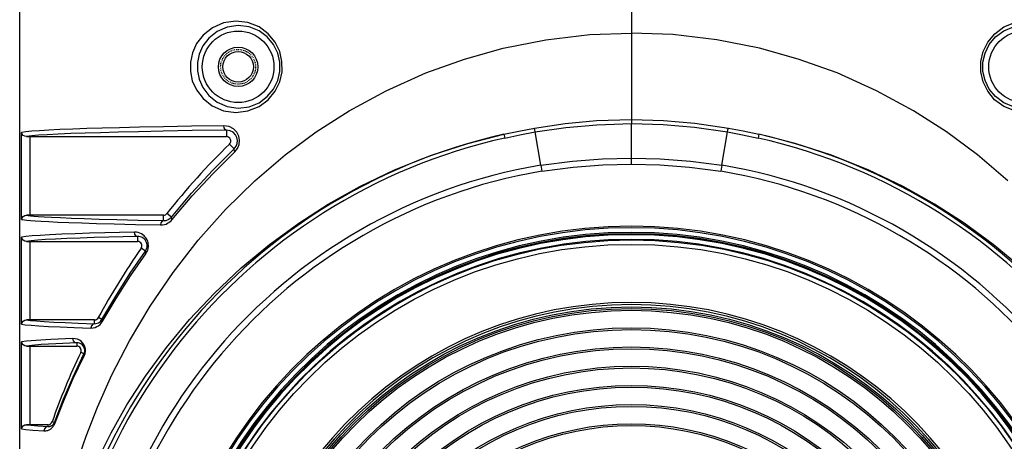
# Model space of a CAD drawing. Header units: millimetres. Extents: x 26456 to 27930, y -18123 to -17119.
# Tile 91 of 96: x 27669 to 27781, y -17321 to -17272. Entities that reach past the tile are written whole.
import ezdxf

# ---------------------------------------------------------------- set-up
doc = ezdxf.new("R2010")
doc.units = ezdxf.units.MM
doc.linetypes.add('ACAD_ISO02W100', pattern=[15, 12, -3])
doc.linetypes.add('HIDDEN', pattern=[0.2, 0.1, -0.1])
for name, color, linetype in [('LJ-Y31201-03SOLIDLINE', 7, 'Continuous'), ('LJ-Y31201-04HIDDEN_LINE', 7, 'Continuous'), ('LJ-Y31201-04SOLIDLINE', 7, 'Continuous'), ('LJ-Y31201-18SOLIDLINE', 7, 'Continuous'), ('Y31201-Y31202-PP-20_2SOLIDLINE', 7, 'Continuous'), ('图层2', 7, 'ACAD_ISO02W100')]:
    doc.layers.add(name, color=color, linetype=linetype)
doc.styles.add('STYLE1', font='txt.shx')
doc.dimstyles.new('11', dxfattribs={"dimtxt": 7, "dimasz": 6, "dimexe": 1.25, "dimexo": 0.625, "dimgap": 2, "dimtad": 1, "dimtxsty": 'STYLE1', "dimcen": 2.5, "dimclrd": 3, "dimclre": 3, "dimclrt": 3, "dimadec": 0, "dimazin": 0, "dimtfac": 1, "dimtmove": 0, "dimatfit": 3, "dimfxl": 1, "dimarcsym": 0})

# ---------------------------------------------------------------- blocks, each defined once
blk = doc.blocks.new('*D8')
at = {"layer": 'Defpoints', "color": 0, "linetype": 'ByBlock', "transparency": 16777216}
for p in [(27768.5, -17205.1), (27852.93, -17450.1), (27921.07, -17450.1)]:
    blk.add_point(p, dxfattribs=at)
at = {"layer": '图层2', "color": 3, "linetype": 'ByBlock', "lineweight": -2, "transparency": 16777216}
for p, q in [((27769.75, -17205.1), (27923.57, -17205.1)), ((27921.07, -17217.1), (27921.07, -17438.1)), ((27854.18, -17450.1), (27923.57, -17450.1))]:
    blk.add_line(p, q, dxfattribs=at)
at = {"layer": '图层2', "color": 3, "linetype": 'ByBlock', "transparency": 16777216}
for points in [[(27919.07, -17217.1), (27923.07, -17217.1), (27921.07, -17205.1)], [(27919.07, -17438.1), (27923.07, -17438.1), (27921.07, -17450.1)]]:
    blk.add_solid(points, dxfattribs=at)
at = {"layer": '图层2', "color": 3, "linetype": 'ByBlock', "transparency": 16777216, "insert": (27908.91, -17327.6), "char_height": 14, "attachment_point": 5, "rotation": 90, "style": 'STYLE1'}
blk.add_mtext('245mm [9,646in]', dxfattribs=at)

msp = doc.modelspace()

# ---------------------------------------------------------------- linework, layer by layer
at = {"layer": 'LJ-Y31201-03SOLIDLINE', "color": 7}
for p, q in [((27738.5, -17271.04), (27738.5, -17284.11)), ((27738.5, -17288.76), (27738.5, -17284.11)), ((27668.7, -17295.08), (27668.7, -17285.12)), ((27692.16, -17284.85), (27692.16, -17285.6)), ((27723.91, -17285.33), (27724.01, -17285.77)), ((27728.14, -17288.87), (27727.5, -17285.06)), ((27748.87, -17288.87), (27749.51, -17285.06)), ((27753.1, -17285.33), (27753, -17285.77)), ((27669.29, -17285.6), (27669.48, -17285.6)), ((27669.48, -17285.6), (27692.16, -17285.6)), ((27669.69, -17294.6), (27669.69, -17285.6)), ((27693.05, -17287), (27692.51, -17286.46)), ((27690.57, -17289.47), (27693.05, -17287)), ((27728.14, -17288.87), (27728.18, -17289.08)), ((27728.18, -17289.08), (27728.25, -17289.56)), ((27748.87, -17288.87), (27748.75, -17289.56)), ((27685.87, -17294.81), (27685.36, -17294.41)), ((27684.96, -17295.22), (27684.96, -17294.6)), ((27668.7, -17307.08), (27668.7, -17297.12)), ((27669.29, -17297.6), (27669.48, -17297.6)), ((27669.48, -17297.6), (27682, -17297.6)), ((27669.69, -17306.6), (27669.69, -17297.6)), ((27682, -17297.04), (27682, -17297.6)), ((27681.14, -17301.26), (27682.89, -17298.72)), ((27682.89, -17298.72), (27682.41, -17298.38)), ((27677.07, -17307.03), (27677.07, -17306.6)), ((27677.92, -17306.56), (27677.51, -17306.34)), ((27668.7, -17319.08), (27668.7, -17309.12)), ((27669.29, -17309.6), (27669.48, -17309.6)), ((27669.48, -17309.6), (27675.04, -17309.6)), ((27669.69, -17318.6), (27669.69, -17309.6)), ((27675.04, -17309.24), (27675.04, -17309.6)), ((27675.86, -17310.49), (27675.49, -17310.31)), ((27671.75, -17318.81), (27671.75, -17318.6)), ((27672.48, -17318.36), (27672.22, -17318.26))]:
    msp.add_line(p, q, dxfattribs=at)
for points in [[(27693.23, -17272.36), (27691.83, -17272.56), (27690.55, -17273.12), (27689.5, -17273.96), (27688.74, -17274.95), (27688.27, -17276), (27688.04, -17277.06), (27688.04, -17278.12), (27688.26, -17279.19), (27688.73, -17280.24), (27689.49, -17281.23), (27690.54, -17282.07), (27691.83, -17282.63), (27693.23, -17282.84)], [(27693.5, -17272.86), (27692.26, -17273.05), (27691.1, -17273.55), (27690.16, -17274.31), (27689.48, -17275.2), (27689.06, -17276.15), (27688.86, -17277.11), (27688.86, -17278.07), (27689.06, -17279.03), (27689.48, -17279.98), (27690.15, -17280.88), (27691.09, -17281.64), (27692.25, -17282.15), (27693.5, -17282.34)], [(27693.23, -17282.84), (27694.63, -17282.66), (27695.9, -17282.15), (27696.94, -17281.38), (27697.73, -17280.41), (27698.26, -17279.33), (27698.53, -17278.18), (27698.52, -17277), (27698.26, -17275.86), (27697.73, -17274.77), (27696.93, -17273.81), (27695.89, -17273.04), (27694.62, -17272.53), (27693.23, -17272.36)], [(27693.5, -17282.34), (27694.77, -17282.18), (27695.9, -17281.72), (27696.84, -17281.02), (27697.55, -17280.15), (27698.03, -17279.17), (27698.27, -17278.13), (27698.27, -17277.06), (27698.03, -17276.02), (27697.55, -17275.04), (27696.83, -17274.17), (27695.9, -17273.47), (27694.76, -17273.01), (27693.5, -17272.86)], [(27783.78, -17282.84), (27782.38, -17282.66), (27781.11, -17282.15), (27780.07, -17281.38), (27779.28, -17280.41), (27778.75, -17279.33), (27778.48, -17278.18), (27778.48, -17277), (27778.75, -17275.86), (27779.28, -17274.77), (27780.08, -17273.81), (27781.12, -17273.04), (27782.38, -17272.53), (27783.78, -17272.36)], [(27783.5, -17282.34), (27782.24, -17282.18), (27781.11, -17281.72), (27780.17, -17281.02), (27779.46, -17280.15), (27778.98, -17279.17), (27778.74, -17278.13), (27778.74, -17277.06), (27778.98, -17276.02), (27779.46, -17275.04), (27780.18, -17274.17), (27781.11, -17273.47), (27782.25, -17273.01), (27783.5, -17272.86)], [(27714.97, -17278.31), (27719.42, -17276.71), (27723.84, -17275.47), (27728.73, -17274.5), (27733.76, -17273.91), (27738.5, -17273.73)], [(27762.04, -17278.31), (27757.59, -17276.71), (27753.17, -17275.47), (27748.28, -17274.5), (27743.25, -17273.91), (27738.5, -17273.73)], [(27675.07, -17322.88), (27676.1, -17319.91), (27677.41, -17316.58), (27679.06, -17312.9), (27681.07, -17308.98), (27683.42, -17305.02), (27686.05, -17301.15), (27688.93, -17297.46), (27692.06, -17293.95), (27695.41, -17290.67), (27698.9, -17287.7), (27702.45, -17285.06), (27706.21, -17282.65), (27710.45, -17280.35), (27714.97, -17278.31)], [(27781.6, -17290.67), (27778.11, -17287.7), (27774.56, -17285.06), (27770.8, -17282.65), (27766.56, -17280.35), (27762.04, -17278.31)], [(27727.41, -17284.62), (27730.93, -17284.1), (27734.53, -17283.77), (27738.5, -17283.64)], [(27727.5, -17285.06), (27730.99, -17284.56), (27734.56, -17284.24), (27738.5, -17284.11)], [(27738.5, -17283.64), (27742.18, -17283.75), (27745.77, -17284.07), (27749.6, -17284.62)], [(27738.5, -17284.11), (27742.15, -17284.22), (27745.71, -17284.52), (27749.51, -17285.06)], [(27691.88, -17284.35), (27688.15, -17284.41), (27684.95, -17284.47), (27682.22, -17284.53), (27679.91, -17284.58), (27677.94, -17284.63), (27676.19, -17284.68), (27674.58, -17284.74), (27673.11, -17284.8), (27671.83, -17284.86), (27670.76, -17284.92), (27669.89, -17284.98), (27669.2, -17285.04), (27668.7, -17285.12)], [(27669.29, -17285.6), (27669.08, -17285.56), (27668.9, -17285.46), (27668.77, -17285.31), (27668.7, -17285.12)], [(27692.16, -17284.85), (27688.25, -17284.91), (27684.92, -17284.98), (27682.11, -17285.04), (27679.77, -17285.09), (27677.77, -17285.15), (27675.98, -17285.2), (27674.34, -17285.26), (27672.89, -17285.33), (27671.66, -17285.39), (27670.67, -17285.45), (27669.88, -17285.52), (27669.29, -17285.6)], [(27677.53, -17322.45), (27678.99, -17319.52), (27680.78, -17316.34), (27682.9, -17313.04), (27685.31, -17309.75), (27687.94, -17306.56), (27690.8, -17303.52), (27693.86, -17300.63), (27697.1, -17297.94), (27700.43, -17295.51), (27703.81, -17293.34), (27707.41, -17291.33), (27711.4, -17289.42), (27715.62, -17287.73), (27719.77, -17286.38), (27723.91, -17285.33)], [(27693.12, -17287.36), (27693.44, -17286.95), (27693.62, -17286.49), (27693.66, -17286.01), (27693.57, -17285.54), (27693.34, -17285.09), (27692.97, -17284.71), (27692.47, -17284.45), (27691.88, -17284.35)], [(27692.16, -17284.85), (27692.02, -17284.78), (27691.92, -17284.6), (27691.88, -17284.35)], [(27693.05, -17287), (27693.28, -17286.71), (27693.4, -17286.38), (27693.43, -17286.04), (27693.37, -17285.7), (27693.2, -17285.38), (27692.94, -17285.1), (27692.59, -17284.92), (27692.16, -17284.85)], [(27723.91, -17285.33), (27725.64, -17284.96), (27727.41, -17284.62)], [(27724.01, -17285.77), (27725.73, -17285.4), (27727.5, -17285.06)], [(27727.5, -17285.06), (27727.45, -17284.84), (27727.42, -17284.69), (27727.41, -17284.62)], [(27749.51, -17285.06), (27749.56, -17284.84), (27749.59, -17284.69), (27749.6, -17284.62)], [(27749.51, -17285.06), (27751.21, -17285.38), (27753, -17285.77)], [(27749.6, -17284.62), (27751.3, -17284.95), (27753.1, -17285.33)], [(27783.15, -17300.63), (27779.91, -17297.94), (27776.58, -17295.51), (27773.2, -17293.34), (27769.6, -17291.33), (27765.61, -17289.42), (27761.39, -17287.73), (27757.24, -17286.38), (27753.1, -17285.33)], [(27685.92, -17295.12), (27688.24, -17292.4), (27690.64, -17289.81), (27693.12, -17287.36)], [(27693.05, -17287), (27693.02, -17287.09), (27693.04, -17287.21), (27693.12, -17287.36)], [(27728.14, -17288.87), (27731.76, -17288.42), (27735.21, -17288.16), (27738.5, -17288.08)], [(27728.25, -17289.56), (27731.83, -17289.1), (27735.25, -17288.84), (27738.5, -17288.76)], [(27738.5, -17288.08), (27741.79, -17288.16), (27745.25, -17288.42), (27748.87, -17288.87)], [(27738.5, -17288.76), (27741.76, -17288.84), (27745.17, -17289.1), (27748.75, -17289.56)], [(27685.87, -17294.81), (27688.18, -17292.07), (27690.57, -17289.47)], [(27668.7, -17295.08), (27668.77, -17294.89), (27668.9, -17294.74), (27669.08, -17294.63), (27669.29, -17294.6)], [(27668.7, -17295.08), (27668.84, -17295.1), (27669.04, -17295.13), (27669.33, -17295.17), (27669.73, -17295.21), (27670.27, -17295.25), (27670.96, -17295.29), (27671.83, -17295.34), (27672.88, -17295.39), (27674.14, -17295.44), (27675.6, -17295.49), (27677.31, -17295.55), (27679.33, -17295.6), (27681.74, -17295.66), (27684.62, -17295.72)], [(27684.96, -17294.6), (27669.48, -17294.6), (27669.29, -17294.6)], [(27669.29, -17294.6), (27669.47, -17294.63), (27669.74, -17294.66), (27670.11, -17294.7), (27670.63, -17294.74), (27671.29, -17294.78), (27672.14, -17294.83), (27673.17, -17294.88), (27674.42, -17294.94), (27675.88, -17294.99), (27677.59, -17295.04), (27679.62, -17295.1), (27682.05, -17295.16), (27684.96, -17295.22)], [(27684.62, -17295.72), (27684.85, -17295.71), (27685.06, -17295.67), (27685.25, -17295.61), (27685.43, -17295.53), (27685.58, -17295.44), (27685.71, -17295.34), (27685.83, -17295.23), (27685.92, -17295.12)], [(27684.96, -17295.22), (27684.79, -17295.29), (27684.67, -17295.47), (27684.62, -17295.72)], [(27684.96, -17295.22), (27685.12, -17295.21), (27685.27, -17295.19), (27685.4, -17295.15), (27685.52, -17295.09), (27685.62, -17295.03), (27685.72, -17294.96), (27685.8, -17294.89), (27685.87, -17294.81)], [(27685.87, -17294.81), (27685.84, -17294.89), (27685.86, -17295), (27685.92, -17295.12)], [(27681.63, -17296.54), (27679.92, -17296.58), (27678.24, -17296.62), (27676.51, -17296.67), (27674.84, -17296.73), (27673.31, -17296.79), (27671.96, -17296.85), (27670.84, -17296.91), (27669.94, -17296.97), (27669.22, -17297.04), (27668.7, -17297.12)], [(27682, -17297.04), (27681.81, -17296.97), (27681.68, -17296.79), (27681.63, -17296.54)], [(27683.09, -17298.75), (27683.15, -17298.61), (27683.19, -17298.47), (27683.22, -17298.32), (27683.23, -17298.17), (27683.23, -17298.02), (27683.22, -17297.87), (27683.19, -17297.72), (27683.15, -17297.58), (27683.09, -17297.44), (27683.02, -17297.31), (27682.94, -17297.19), (27682.84, -17297.07), (27682.73, -17296.95), (27682.59, -17296.84), (27682.44, -17296.74), (27682.27, -17296.66), (27682.08, -17296.59), (27681.86, -17296.55), (27681.63, -17296.54)], [(27669.29, -17297.6), (27669.08, -17297.56), (27668.9, -17297.46), (27668.77, -17297.31), (27668.7, -17297.12)], [(27682, -17297.04), (27680.34, -17297.08), (27678.71, -17297.12), (27677.04, -17297.17), (27675.42, -17297.22), (27673.91, -17297.28), (27672.59, -17297.34), (27671.47, -17297.4), (27670.57, -17297.46), (27669.83, -17297.53), (27669.29, -17297.6)], [(27682.89, -17298.72), (27682.95, -17298.64), (27682.99, -17298.55), (27683.03, -17298.45), (27683.06, -17298.35), (27683.08, -17298.25), (27683.09, -17298.15), (27683.09, -17298.04), (27683.08, -17297.94), (27683.06, -17297.84), (27683.03, -17297.74), (27682.99, -17297.65), (27682.94, -17297.56), (27682.89, -17297.47), (27682.82, -17297.39), (27682.74, -17297.31), (27682.65, -17297.24), (27682.55, -17297.17), (27682.43, -17297.12), (27682.3, -17297.07), (27682.15, -17297.04), (27682, -17297.04)], [(27682.89, -17298.72), (27682.87, -17298.8), (27682.88, -17298.9), (27682.94, -17299.01)], [(27682.94, -17299.01), (27683.02, -17298.88), (27683.09, -17298.75)], [(27677.95, -17306.8), (27679.53, -17304.13), (27681.19, -17301.53), (27682.94, -17299.01)], [(27677.92, -17306.56), (27679.49, -17303.87), (27681.14, -17301.26)], [(27668.7, -17307.08), (27668.77, -17306.89), (27668.9, -17306.74), (27669.08, -17306.63), (27669.29, -17306.6)], [(27677.07, -17306.6), (27669.48, -17306.6), (27669.29, -17306.6)], [(27669.29, -17306.6), (27669.76, -17306.66), (27670.43, -17306.72), (27671.32, -17306.79), (27672.42, -17306.85), (27673.7, -17306.91), (27675.21, -17306.97), (27677.07, -17307.03)], [(27676.65, -17307.53), (27676.9, -17307.51), (27677.14, -17307.46), (27677.35, -17307.37), (27677.53, -17307.26), (27677.7, -17307.13), (27677.84, -17306.97), (27677.95, -17306.8)], [(27677.07, -17307.03), (27677.23, -17307.02), (27677.38, -17306.99), (27677.52, -17306.93), (27677.64, -17306.86), (27677.75, -17306.78), (27677.84, -17306.67), (27677.92, -17306.56)], [(27677.92, -17306.56), (27677.9, -17306.63), (27677.91, -17306.71), (27677.95, -17306.8)], [(27668.7, -17307.08), (27669.15, -17307.15), (27669.81, -17307.21), (27670.7, -17307.28), (27671.82, -17307.34), (27673.15, -17307.4), (27674.72, -17307.46), (27676.65, -17307.53)], [(27677.07, -17307.03), (27676.86, -17307.1), (27676.71, -17307.28), (27676.65, -17307.53)], [(27674.6, -17308.74), (27672.07, -17308.84), (27670.35, -17308.94), (27669.27, -17309.03), (27668.7, -17309.12)], [(27669.29, -17309.6), (27669.08, -17309.56), (27668.9, -17309.46), (27668.77, -17309.31), (27668.7, -17309.12)], [(27675.04, -17309.24), (27674.82, -17309.17), (27674.66, -17308.99), (27674.6, -17308.74)], [(27675.89, -17310.7), (27675.98, -17310.46), (27676.02, -17310.2), (27676.02, -17309.94), (27675.96, -17309.67), (27675.85, -17309.43), (27675.71, -17309.22), (27675.53, -17309.05), (27675.33, -17308.91), (27675.11, -17308.81), (27674.87, -17308.75), (27674.6, -17308.74)], [(27675.04, -17309.24), (27672.65, -17309.34), (27670.98, -17309.43), (27669.9, -17309.52), (27669.29, -17309.6)], [(27675.86, -17310.49), (27675.92, -17310.33), (27675.95, -17310.17), (27675.94, -17310), (27675.9, -17309.83), (27675.83, -17309.67), (27675.74, -17309.54), (27675.63, -17309.43), (27675.5, -17309.34), (27675.36, -17309.28), (27675.2, -17309.24), (27675.04, -17309.24)], [(27672.48, -17318.36), (27673.49, -17315.76), (27674.62, -17313.12), (27675.86, -17310.49)], [(27673.51, -17315.94), (27674.64, -17313.32), (27675.89, -17310.7)], [(27675.86, -17310.49), (27675.84, -17310.55), (27675.85, -17310.62), (27675.89, -17310.7)], [(27671.28, -17319.31), (27671.4, -17319.31), (27671.51, -17319.3), (27671.62, -17319.28), (27671.71, -17319.26), (27671.8, -17319.23), (27671.88, -17319.19), (27671.95, -17319.15), (27672.02, -17319.11), (27672.08, -17319.07), (27672.13, -17319.03), (27672.18, -17318.98), (27672.23, -17318.94), (27672.27, -17318.89), (27672.31, -17318.84), (27672.35, -17318.8), (27672.38, -17318.75), (27672.41, -17318.7), (27672.43, -17318.66), (27672.45, -17318.61), (27672.47, -17318.57), (27673.51, -17315.94)], [(27668.7, -17319.08), (27668.77, -17318.89), (27668.9, -17318.74), (27669.08, -17318.63), (27669.29, -17318.6)], [(27668.7, -17319.08), (27669.19, -17319.15), (27670.01, -17319.23), (27671.28, -17319.31)], [(27671.75, -17318.6), (27669.48, -17318.6), (27669.29, -17318.6)], [(27669.29, -17318.6), (27669.79, -17318.66), (27670.58, -17318.74), (27671.75, -17318.81)], [(27671.75, -17318.81), (27671.51, -17318.88), (27671.34, -17319.06), (27671.28, -17319.31)], [(27671.75, -17318.81), (27671.82, -17318.81), (27671.88, -17318.81), (27671.95, -17318.8), (27672, -17318.79), (27672.06, -17318.77), (27672.1, -17318.75), (27672.15, -17318.73), (27672.19, -17318.71), (27672.22, -17318.68), (27672.26, -17318.66), (27672.29, -17318.63), (27672.32, -17318.61), (27672.34, -17318.58), (27672.36, -17318.55), (27672.39, -17318.52), (27672.41, -17318.49), (27672.42, -17318.47), (27672.44, -17318.44), (27672.45, -17318.41), (27672.47, -17318.38), (27672.48, -17318.36)], [(27672.48, -17318.36), (27672.47, -17318.41), (27672.47, -17318.46), (27672.49, -17318.52)]]:
    msp.add_lwpolyline(points, dxfattribs=at)
for centre, radius in [((27693.5, -17277.6), 4.1), ((27783.5, -17277.6), 4.1), ((27693.5, -17277.6), 2.25)]:
    msp.add_circle(centre, radius, dxfattribs=at)
for centre, radius, start, end in [((27738.5, -17350.1), 66.39, 102.6961, 257.304), ((27738.5, -17350.1), 66.39, 282.696, 77.3038), ((27738.5, -17350.1), 65.95, 102.6963, 257.3038), ((27750.5, -17345.84), 83, 134.322, 141.7119), ((27692.16, -17286.1), 0.5, 314.322, 90), ((27738.5, -17350.1), 65.95, 282.6962, 77.3037), ((27738.5, -17350.1), 62.1, 99.6057, 260.3943), ((27738.5, -17350.1), 61.4, 99.6106, 260.3894), ((27738.5, -17350.1), 61.4, 279.6106, 80.3894), ((27738.5, -17350.1), 62.1, 279.6057, 80.3943), ((27684.96, -17294.1), 0.5, 270, 321.7119), ((27738.5, -17350.1), 54.23, 3.5817, 176.4183), ((27738.5, -17350.1), 54.06, 3.5817, 176.4183), ((27738.5, -17350.1), 53.53, 3.5977, 176.4023), ((27738.5, -17350.1), 53.38, 3.5964, 176.4036), ((27682, -17298.1), 0.5, 325.1303, 90), ((27738.5, -17350.1), 53.35, 3.5695, 176.4305), ((27738.5, -17350.1), 53.26, 2.7832, 177.217), ((27750.5, -17345.84), 83, 145.1303, 151.5818), ((27677.07, -17306.1), 0.5, 270, 331.5818), ((27675.04, -17310.1), 0.5, 334.6593, 90), ((27750.5, -17345.84), 83, 154.6593, 160.5982), ((27671.75, -17318.1), 0.5, 270, 340.5982)]:
    msp.add_arc(centre, radius, start, end, dxfattribs=at)
at = {"layer": 'LJ-Y31201-04HIDDEN_LINE', "color": 1, "linetype": 'HIDDEN'}
msp.add_circle((27693.5, -17277.6), 2, dxfattribs=at)
at = {"layer": 'LJ-Y31201-04SOLIDLINE', "color": 7}
msp.add_line((27668.5, -17271.1), (27668.5, -17429.1), dxfattribs=at)
msp.add_circle((27693.5, -17277.6), 1.75, dxfattribs=at)
at = {"layer": 'LJ-Y31201-18SOLIDLINE', "color": 7}
for radius in [52.66, 52.16]:
    msp.add_circle((27738.5, -17350.1), radius, dxfattribs=at)
for radius, start, end in [(52.73, 3.064, 176.936), (45.5, 3.1437, 176.8563), (45.25, 3.1437, 176.8563)]:
    msp.add_arc((27738.5, -17350.1), radius, start, end, dxfattribs=at)
at = {"layer": 'Y31201-Y31202-PP-20_2SOLIDLINE', "color": 7}
for radius in [45, 44.8, 44.6, 42.6, 42.4, 40.4, 40.2, 38.2, 38, 36, 35.8, 33.8, 33.6, 31.6, 31.4]:
    msp.add_circle((27738.5, -17350.1), radius, dxfattribs=at)

# ---------------------------------------------------------------- dimensions: what is measured, and where the dimension line sits
at = {"layer": '图层2', "color": 3, "linetype": 'ByBlock'}
dim = msp.add_linear_dim(base=(27921.07, -17450.1), p1=(27768.5, -17205.1), p2=(27852.93, -17450.1), angle=90, dimstyle='11', override={"dimscale": 2, "dimdec": 1, "dimpost": 'mm'}, dxfattribs=at)
dim.commit()
dim.dimension.update_dxf_attribs({"geometry": '*D8', "text_midpoint": (27908.91, -17327.6)})

doc.saveas('drawing.dxf')
